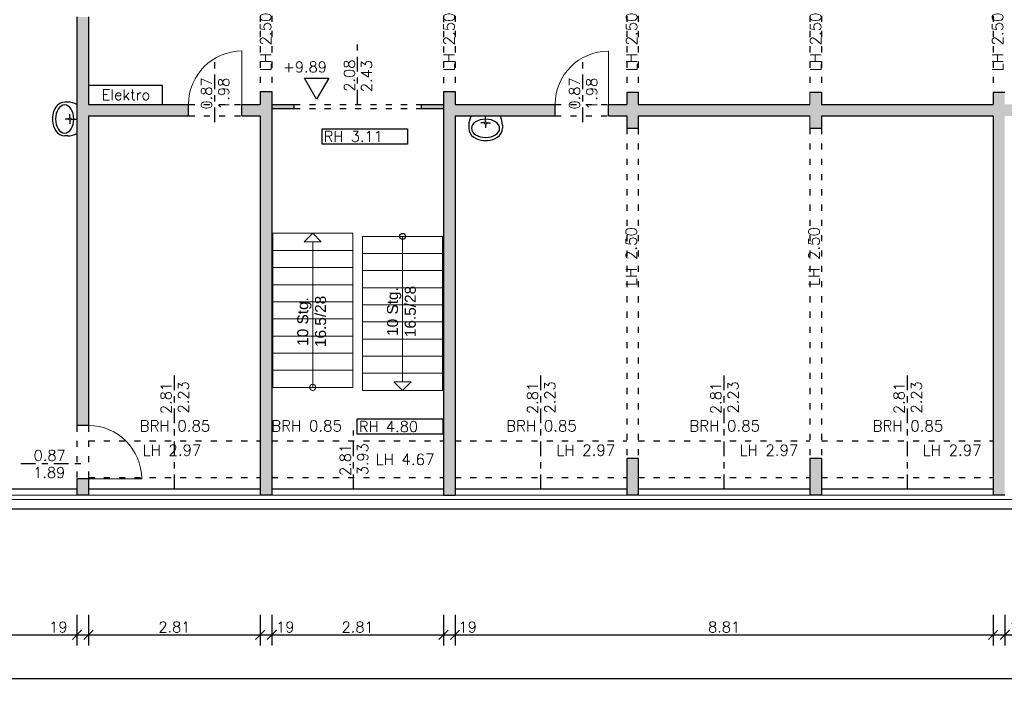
# Model space of a CAD drawing. Header units: metres. Extents: x -2.6 to 87.3, y -1.9 to 18.9.
# Tile 2 of 12: x 9.2 to 25.3, y -1.9 to 9. Entities that reach past the tile are written whole.
import ezdxf
from ezdxf.enums import TextEntityAlignment as Align

# ---------------------------------------------------------------- set-up
doc = ezdxf.new("R2010")
doc.units = ezdxf.units.M
doc.header["$PDSIZE"] = -10
for name, pattern in [('ACAD_ISO10W100', [18.5, 12, -3, 0.5, -3]), ('AUSGEZOGEN', [0]), ('LINIE_9', [0.2, 0.05, -0.15]), ('VERDECKT', [0.375, 0.25, -0.125])]:
    doc.linetypes.add(name, pattern=pattern)
doc.layers.get('0').update_dxf_attribs({"linetype": 'CONTINUOUS'})
doc.layers.get('Defpoints').update_dxf_attribs({"linetype": 'CONTINUOUS'})
for name, color, linetype in [('A_ANSICHT', 7, 'CONTINUOUS'), ('A_BEMASZUNG', 9, 'CONTINUOUS'), ('A_FENSTER', 4, 'CONTINUOUS'), ('A_SCHRAFFUR', 8, 'CONTINUOUS'), ('A_TEXT_ALLG', 7, 'CONTINUOUS'), ('A_TREPPE', 6, 'CONTINUOUS'), ('A_TUER', 6, 'CONTINUOUS'), ('A_UEBERLIEGEND', 8, 'LINIE_9'), ('A_VERDECKT', 8, 'VERDECKT'), ('A_WAND', 5, 'CONTINUOUS'), ('A_WAND_TB', 3, 'CONTINUOUS'), ('S_EINRICHTUNG', 134, 'CONTINUOUS')]:
    doc.layers.add(name, color=color, linetype=linetype)
doc.styles.add('ARIAL', font='arial.ttf')
doc.styles.add('ROMANS', font='romans.shx')
doc.dimstyles.new('Bem_100_cm', dxfattribs={"dimscale": 0.05, "dimtxt": 3.5, "dimasz": 3, "dimexe": 3.5, "dimexo": 5, "dimgap": 0.75, "dimtad": 1, "dimdec": 0, "dimrnd": 0.005, "dimzin": 4, "dimdsep": 46, "dimtxsty": 'ROMANS', "dimblk": 'OBLIQUE', "dimcen": 2.5, "dimdle": 3.5, "dimclrd": 256, "dimclre": 256, "dimclrt": 256, "dimadec": 1, "dimazin": 0, "dimtfac": 5, "dimtdec": 0, "dimtix": 1, "dimtmove": 2, "dimatfit": 2, "dimfxl": 6.5, "dimfxlon": 1, "dimtolj": 1, "dimlwd": -1, "dimlwe": -1, "dimarcsym": 0})
doc.dimstyles.new('Bem_100_m', dxfattribs={"dimscale": 0.05, "dimtxt": 3.5, "dimasz": 3, "dimexe": 3.5, "dimexo": 5, "dimgap": 0.75, "dimtad": 1, "dimrnd": 0.0005, "dimzin": 4, "dimdsep": 46, "dimtxsty": 'ROMANS', "dimblk": 'OBLIQUE', "dimcen": 2.5, "dimdle": 3.5, "dimclrd": 256, "dimclre": 256, "dimclrt": 256, "dimadec": 1, "dimazin": 0, "dimtfac": 5, "dimtix": 1, "dimtmove": 2, "dimatfit": 2, "dimfxl": 6.5, "dimfxlon": 1, "dimtolj": 1, "dimlwd": -1, "dimlwe": -1, "dimarcsym": 0})

# ---------------------------------------------------------------- blocks, each defined once
blk = doc.blocks.new('Waschtisch55x40')
at = {"linetype": 'AUSGEZOGEN', "lineweight": 25}
for p, q in [((-23.6, 0), (23.6, 0)), ((0, -9.7), (0, 0)), ((-27.7, -14.9), (-27.6, -19.9)), ((-1.8, -11.5), (-7.9, -11.5)), ((0, -13.4), (0, -19.5)), ((1.8, -11.5), (7.9, -11.5)), ((27.7, -14.9), (27.6, -19.9)), ((-3.1, -39.9), (3.1, -39.9))]:
    blk.add_line(p, q, dxfattribs=at)
for centre, radius, start, end in [((4.4, -15.6), 32.1, 150.9385, 178.7211), ((0, -11.5), 1.85, 0, 360), ((-4.4, -15.6), 32.1, 1.2789, 29.0615), ((-9.8, -19.6), 17.8, 180.9924, 237.2383), ((9.8, -19.6), 17.8, 302.7617, 359.0076), ((-2.3, -9.5), 30.4, 235.6948, 268.3719), ((-9.9, -19.3), 18.2, 244.2556, 244.2584), ((2.3, -9.5), 30.4, 271.6281, 304.3308)]:
    blk.add_arc(centre, radius, start, end, dxfattribs=at)
blk.add_ellipse((0, -20.2), major_axis=(23, 0), ratio=0.650985, start_param=6.283185, end_param=12.56637, dxfattribs=at)
blk = doc.blocks.new('Raumhöhe')
blk.add_lwpolyline([(0, 0.25), (1.4, 0.25), (1.4, 0), (0, 0)], close=True)
at = {"style": 'ROMANS'}
blk.add_attdef('RAUMHÖHE', (0.028, 0.037), '', height=0.175, dxfattribs=at)
blk = doc.blocks.new('_Oblique')
at = {"color": 0, "linetype": 'ByBlock', "lineweight": -2}
blk.add_line((-0.5, -0.5), (0.5, 0.5), dxfattribs=at)
blk = doc.blocks.new('*D52')
at = {"layer": 'A_BEMASZUNG', "transparency": 16777216}
for p, q in [((-0.022, 1.325), (-0.022, 1.475)), ((0.303, 1.325), (-0.197, 1.325)), ((-0.022, 1), (-0.022, 1.325)), ((0.303, 1), (-0.197, 1)), ((-0.022, 1), (-0.022, 0.85))]:
    blk.add_line(p, q, dxfattribs=at)
at = {"layer": 'Defpoints', "color": 0, "transparency": 16777216}
for p in [(-0.022, 1.325), (21.455, 1.325), (21.455, 1)]:
    blk.add_point(p, dxfattribs=at)
at = {"layer": 'A_BEMASZUNG', "transparency": 16777216, "xscale": 0.15, "yscale": 0.15, "zscale": 0.15}
for p, rotation in [((-0.022, 1.325), 270), ((-0.022, 1), 90)]:
    blk.add_blockref('_Oblique', p, dxfattribs=dict(at, rotation=rotation))
at = {"layer": 'A_BEMASZUNG', "transparency": 16777216, "insert": (-0.147, 1.162), "char_height": 0.175, "attachment_point": 5, "rotation": 90, "style": 'ROMANS'}
blk.add_mtext('\\A1;33 ', dxfattribs=at)
blk = doc.blocks.new('*D124')
at = {"layer": 'A_BEMASZUNG', "transparency": 16777216}
for p, q in [((-0.022, 1.15), (-0.022, 7.605)), ((0.303, 7.43), (-0.197, 7.43)), ((0.303, 1.325), (-0.197, 1.325))]:
    blk.add_line(p, q, dxfattribs=at)
at = {"layer": 'Defpoints', "color": 0, "transparency": 16777216}
for p in [(-0.022, 7.43), (21.455, 7.43), (21.455, 1.325)]:
    blk.add_point(p, dxfattribs=at)
at = {"layer": 'A_BEMASZUNG', "transparency": 16777216, "xscale": 0.15, "yscale": 0.15, "zscale": 0.15}
for p, rotation in [((-0.022, 7.43), 90), ((-0.022, 1.325), 270)]:
    blk.add_blockref('_Oblique', p, dxfattribs=dict(at, rotation=rotation))
at = {"layer": 'A_BEMASZUNG', "transparency": 16777216, "insert": (-0.147, 4.377), "char_height": 0.175, "attachment_point": 5, "rotation": 90, "style": 'ROMANS'}
blk.add_mtext('\\A1;6.11', dxfattribs=at)
blk = doc.blocks.new('*D53')
at = {"layer": 'A_BEMASZUNG', "transparency": 16777216}
for p, q in [((-0.022, 7.255), (-0.022, 7.795)), ((0.303, 7.62), (-0.197, 7.62)), ((0.303, 7.43), (-0.197, 7.43))]:
    blk.add_line(p, q, dxfattribs=at)
at = {"layer": 'Defpoints', "color": 0, "transparency": 16777216}
for p in [(-0.022, 7.62), (21.455, 7.62), (21.455, 7.43)]:
    blk.add_point(p, dxfattribs=at)
at = {"layer": 'A_BEMASZUNG', "transparency": 16777216, "xscale": 0.15, "yscale": 0.15, "zscale": 0.15}
for p, rotation in [((-0.022, 7.62), 90), ((-0.022, 7.43), 270)]:
    blk.add_blockref('_Oblique', p, dxfattribs=dict(at, rotation=rotation))
at = {"layer": 'A_BEMASZUNG', "transparency": 16777216, "insert": (-0.147, 7.232), "char_height": 0.175, "attachment_point": 5, "rotation": 90, "style": 'ROMANS'}
blk.add_mtext('\\A1;19 ', dxfattribs=at)
blk = doc.blocks.new('*D54')
at = {"layer": 'A_BEMASZUNG', "transparency": 16777216}
for p, q in [((-0.022, 7.445), (-0.022, 10.4)), ((0.303, 10.225), (-0.197, 10.225)), ((0.303, 7.62), (-0.197, 7.62))]:
    blk.add_line(p, q, dxfattribs=at)
at = {"layer": 'Defpoints', "color": 0, "transparency": 16777216}
for p in [(-0.022, 10.225), (21.455, 10.225), (21.455, 7.62)]:
    blk.add_point(p, dxfattribs=at)
at = {"layer": 'A_BEMASZUNG', "transparency": 16777216, "xscale": 0.15, "yscale": 0.15, "zscale": 0.15}
for p, rotation in [((-0.022, 10.225), 90), ((-0.022, 7.62), 270)]:
    blk.add_blockref('_Oblique', p, dxfattribs=dict(at, rotation=rotation))
at = {"layer": 'A_BEMASZUNG', "transparency": 16777216, "insert": (-0.147, 8.922), "char_height": 0.175, "attachment_point": 5, "rotation": 90, "style": 'ROMANS'}
blk.add_mtext('\\A1;2.61', dxfattribs=at)
blk = doc.blocks.new('*D60')
at = {"layer": 'A_BEMASZUNG', "transparency": 16777216}
for p, q in [((-0.791, 1.325), (-0.791, 1.475)), ((-0.466, 1.325), (-0.966, 1.325)), ((-0.791, 1), (-0.791, 1.325)), ((-0.466, 1), (-0.966, 1)), ((-0.791, 1), (-0.791, 0.85))]:
    blk.add_line(p, q, dxfattribs=at)
at = {"layer": 'Defpoints', "color": 0, "transparency": 16777216}
for p in [(-0.791, 1.325), (15.709, 1.325), (15.709, 1)]:
    blk.add_point(p, dxfattribs=at)
at = {"layer": 'A_BEMASZUNG', "transparency": 16777216, "xscale": 0.15, "yscale": 0.15, "zscale": 0.15}
for p, rotation in [((-0.791, 1.325), 270), ((-0.791, 1), 90)]:
    blk.add_blockref('_Oblique', p, dxfattribs=dict(at, rotation=rotation))
at = {"layer": 'A_BEMASZUNG', "transparency": 16777216, "insert": (-0.916, 1.162), "char_height": 0.175, "attachment_point": 5, "rotation": 90, "style": 'ROMANS'}
blk.add_mtext('\\A1;33 ', dxfattribs=at)
blk = doc.blocks.new('*D125')
at = {"layer": 'A_BEMASZUNG', "transparency": 16777216}
for p, q in [((-0.791, 1.15), (-0.791, 7.725)), ((-0.466, 7.55), (-0.966, 7.55)), ((-0.466, 1.325), (-0.966, 1.325))]:
    blk.add_line(p, q, dxfattribs=at)
at = {"layer": 'Defpoints', "color": 0, "transparency": 16777216}
for p in [(-0.791, 7.55), (15.765, 7.55), (15.709, 1.325)]:
    blk.add_point(p, dxfattribs=at)
at = {"layer": 'A_BEMASZUNG', "transparency": 16777216, "xscale": 0.15, "yscale": 0.15, "zscale": 0.15}
for p, rotation in [((-0.791, 7.55), 90), ((-0.791, 1.325), 270)]:
    blk.add_blockref('_Oblique', p, dxfattribs=dict(at, rotation=rotation))
at = {"layer": 'A_BEMASZUNG', "transparency": 16777216, "insert": (-0.916, 4.437), "char_height": 0.175, "attachment_point": 5, "rotation": 90, "style": 'ROMANS'}
blk.add_mtext('\\A1;6.23', dxfattribs=at)
blk = doc.blocks.new('*D126')
at = {"layer": 'A_BEMASZUNG', "transparency": 16777216}
for p, q in [((-0.791, 7.62), (-0.791, 7.77)), ((-0.466, 7.62), (-0.966, 7.62)), ((-0.791, 7.55), (-0.791, 7.62)), ((-0.466, 7.55), (-0.966, 7.55)), ((-0.791, 7.55), (-0.791, 7.4))]:
    blk.add_line(p, q, dxfattribs=at)
at = {"layer": 'Defpoints', "color": 0, "transparency": 16777216}
for p in [(-0.791, 7.62), (15.765, 7.62), (15.765, 7.55)]:
    blk.add_point(p, dxfattribs=at)
at = {"layer": 'A_BEMASZUNG', "transparency": 16777216, "xscale": 0.15, "yscale": 0.15, "zscale": 0.15}
for p, rotation in [((-0.791, 7.62), 270), ((-0.791, 7.55), 90)]:
    blk.add_blockref('_Oblique', p, dxfattribs=dict(at, rotation=rotation))
at = {"layer": 'A_BEMASZUNG', "transparency": 16777216, "insert": (-0.916, 7.353), "char_height": 0.175, "attachment_point": 5, "rotation": 90, "style": 'ROMANS'}
blk.add_mtext('\\A1;7 ', dxfattribs=at)
blk = doc.blocks.new('*D127')
at = {"layer": 'A_BEMASZUNG', "transparency": 16777216}
for p, q in [((-0.791, 7.445), (-0.791, 10.4)), ((-0.466, 10.225), (-0.966, 10.225)), ((-0.466, 7.62), (-0.966, 7.62))]:
    blk.add_line(p, q, dxfattribs=at)
at = {"layer": 'Defpoints', "color": 0, "transparency": 16777216}
for p in [(-0.791, 10.225), (15.709, 10.225), (15.765, 7.62)]:
    blk.add_point(p, dxfattribs=at)
at = {"layer": 'A_BEMASZUNG', "transparency": 16777216, "xscale": 0.15, "yscale": 0.15, "zscale": 0.15}
for p, rotation in [((-0.791, 10.225), 90), ((-0.791, 7.62), 270)]:
    blk.add_blockref('_Oblique', p, dxfattribs=dict(at, rotation=rotation))
at = {"layer": 'A_BEMASZUNG', "transparency": 16777216, "insert": (-0.916, 8.922), "char_height": 0.175, "attachment_point": 5, "rotation": 90, "style": 'ROMANS'}
blk.add_mtext('\\A1;2.61', dxfattribs=at)
blk = doc.blocks.new('*D64')
at = {"layer": 'A_BEMASZUNG', "transparency": 16777216}
for p, q in [((-1.529, 1.325), (-1.529, 1.475)), ((-1.204, 1.325), (-1.704, 1.325)), ((-1.529, 1), (-1.529, 1.325)), ((-1.204, 1), (-1.704, 1)), ((-1.529, 1), (-1.529, 0.85))]:
    blk.add_line(p, q, dxfattribs=at)
at = {"layer": 'Defpoints', "color": 0, "transparency": 16777216}
for p in [(-1.529, 1.325), (9.695, 1.325), (9.695, 1)]:
    blk.add_point(p, dxfattribs=at)
at = {"layer": 'A_BEMASZUNG', "transparency": 16777216, "xscale": 0.15, "yscale": 0.15, "zscale": 0.15}
for p, rotation in [((-1.529, 1.325), 270), ((-1.529, 1), 90)]:
    blk.add_blockref('_Oblique', p, dxfattribs=dict(at, rotation=rotation))
at = {"layer": 'A_BEMASZUNG', "transparency": 16777216, "insert": (-1.654, 1.162), "char_height": 0.175, "attachment_point": 5, "rotation": 90, "style": 'ROMANS'}
blk.add_mtext('\\A1;33 ', dxfattribs=at)
blk = doc.blocks.new('*D128')
at = {"layer": 'A_BEMASZUNG', "transparency": 16777216}
for p, q in [((-1.529, 1.15), (-1.529, 10.3)), ((-1.204, 10.125), (-1.704, 10.125)), ((-1.204, 1.325), (-1.704, 1.325))]:
    blk.add_line(p, q, dxfattribs=at)
at = {"layer": 'Defpoints', "color": 0, "transparency": 16777216}
for p in [(-1.529, 10.125), (9.695, 10.125), (9.695, 1.325)]:
    blk.add_point(p, dxfattribs=at)
at = {"layer": 'A_BEMASZUNG', "transparency": 16777216, "xscale": 0.15, "yscale": 0.15, "zscale": 0.15}
for p, rotation in [((-1.529, 10.125), 90), ((-1.529, 1.325), 270)]:
    blk.add_blockref('_Oblique', p, dxfattribs=dict(at, rotation=rotation))
at = {"layer": 'A_BEMASZUNG', "transparency": 16777216, "insert": (-1.654, 5.725), "char_height": 0.175, "attachment_point": 5, "rotation": 90, "style": 'ROMANS'}
blk.add_mtext('\\A1;8.80', dxfattribs=at)
blk = doc.blocks.new('*D69')
at = {"layer": 'A_BEMASZUNG', "transparency": 16777216}
for p, q in [((1.32, -0.733), (1.32, -1.233)), ((10.13, -0.733), (10.13, -1.233)), ((1.145, -1.058), (10.305, -1.058))]:
    blk.add_line(p, q, dxfattribs=at)
at = {"layer": 'Defpoints', "color": 0, "transparency": 16777216}
for p in [(1.32, 4.271), (10.13, 4.271), (10.13, -1.058)]:
    blk.add_point(p, dxfattribs=at)
at = {"layer": 'A_BEMASZUNG', "transparency": 16777216, "xscale": 0.15, "yscale": 0.15, "zscale": 0.15, "rotation": 180}
blk.add_blockref('_Oblique', (1.32, -1.058), dxfattribs=at)
at = {"layer": 'A_BEMASZUNG', "transparency": 16777216, "xscale": 0.15, "yscale": 0.15, "zscale": 0.15}
blk.add_blockref('_Oblique', (10.13, -1.058), dxfattribs=at)
at = {"layer": 'A_BEMASZUNG', "transparency": 16777216, "insert": (5.725, -0.933), "char_height": 0.175, "attachment_point": 5, "style": 'ROMANS'}
blk.add_mtext('\\A1;8.81', dxfattribs=at)
blk = doc.blocks.new('*D70')
at = {"layer": 'A_BEMASZUNG', "transparency": 16777216}
for p, q in [((10.13, -0.733), (10.13, -1.233)), ((10.32, -0.733), (10.32, -1.233)), ((9.955, -1.058), (10.495, -1.058))]:
    blk.add_line(p, q, dxfattribs=at)
at = {"layer": 'Defpoints', "color": 0, "transparency": 16777216}
for p in [(10.13, 4.271), (10.32, 4.271), (10.32, -1.058)]:
    blk.add_point(p, dxfattribs=at)
at = {"layer": 'A_BEMASZUNG', "transparency": 16777216, "xscale": 0.15, "yscale": 0.15, "zscale": 0.15, "rotation": 180}
blk.add_blockref('_Oblique', (10.13, -1.058), dxfattribs=at)
at = {"layer": 'A_BEMASZUNG', "transparency": 16777216, "xscale": 0.15, "yscale": 0.15, "zscale": 0.15}
blk.add_blockref('_Oblique', (10.32, -1.058), dxfattribs=at)
at = {"layer": 'A_BEMASZUNG', "transparency": 16777216, "insert": (9.825, -0.933), "char_height": 0.175, "attachment_point": 5, "style": 'ROMANS'}
blk.add_mtext('\\A1;19 ', dxfattribs=at)
blk = doc.blocks.new('*D71')
at = {"layer": 'A_BEMASZUNG', "transparency": 16777216}
for p, q in [((10.32, -0.733), (10.32, -1.233)), ((13.13, -0.733), (13.13, -1.233)), ((10.145, -1.058), (13.305, -1.058))]:
    blk.add_line(p, q, dxfattribs=at)
at = {"layer": 'Defpoints', "color": 0, "transparency": 16777216}
for p in [(10.32, 4.271), (13.13, 4.271), (13.13, -1.058)]:
    blk.add_point(p, dxfattribs=at)
at = {"layer": 'A_BEMASZUNG', "transparency": 16777216, "xscale": 0.15, "yscale": 0.15, "zscale": 0.15, "rotation": 180}
blk.add_blockref('_Oblique', (10.32, -1.058), dxfattribs=at)
at = {"layer": 'A_BEMASZUNG', "transparency": 16777216, "xscale": 0.15, "yscale": 0.15, "zscale": 0.15}
blk.add_blockref('_Oblique', (13.13, -1.058), dxfattribs=at)
at = {"layer": 'A_BEMASZUNG', "transparency": 16777216, "insert": (11.725, -0.933), "char_height": 0.175, "attachment_point": 5, "style": 'ROMANS'}
blk.add_mtext('\\A1;2.81', dxfattribs=at)
blk = doc.blocks.new('*D72')
at = {"layer": 'A_BEMASZUNG', "transparency": 16777216}
for p, q in [((13.13, -0.733), (13.13, -1.233)), ((13.32, -0.733), (13.32, -1.233)), ((12.955, -1.058), (13.495, -1.058))]:
    blk.add_line(p, q, dxfattribs=at)
at = {"layer": 'Defpoints', "color": 0, "transparency": 16777216}
for p in [(13.13, 4.271), (13.32, 4.271), (13.32, -1.058)]:
    blk.add_point(p, dxfattribs=at)
at = {"layer": 'A_BEMASZUNG', "transparency": 16777216, "xscale": 0.15, "yscale": 0.15, "zscale": 0.15, "rotation": 180}
blk.add_blockref('_Oblique', (13.13, -1.058), dxfattribs=at)
at = {"layer": 'A_BEMASZUNG', "transparency": 16777216, "xscale": 0.15, "yscale": 0.15, "zscale": 0.15}
blk.add_blockref('_Oblique', (13.32, -1.058), dxfattribs=at)
at = {"layer": 'A_BEMASZUNG', "transparency": 16777216, "insert": (13.541, -0.933), "char_height": 0.175, "attachment_point": 5, "style": 'ROMANS'}
blk.add_mtext('\\A1;19 ', dxfattribs=at)
blk = doc.blocks.new('*D73')
at = {"layer": 'A_BEMASZUNG', "transparency": 16777216}
for p, q in [((13.32, -0.733), (13.32, -1.233)), ((16.13, -0.733), (16.13, -1.233)), ((13.145, -1.058), (16.305, -1.058))]:
    blk.add_line(p, q, dxfattribs=at)
at = {"layer": 'Defpoints', "color": 0, "transparency": 16777216}
for p in [(13.32, 4.271), (16.13, 4.271), (16.13, -1.058)]:
    blk.add_point(p, dxfattribs=at)
at = {"layer": 'A_BEMASZUNG', "transparency": 16777216, "xscale": 0.15, "yscale": 0.15, "zscale": 0.15, "rotation": 180}
blk.add_blockref('_Oblique', (13.32, -1.058), dxfattribs=at)
at = {"layer": 'A_BEMASZUNG', "transparency": 16777216, "xscale": 0.15, "yscale": 0.15, "zscale": 0.15}
blk.add_blockref('_Oblique', (16.13, -1.058), dxfattribs=at)
at = {"layer": 'A_BEMASZUNG', "transparency": 16777216, "insert": (14.725, -0.933), "char_height": 0.175, "attachment_point": 5, "style": 'ROMANS'}
blk.add_mtext('\\A1;2.81', dxfattribs=at)
blk = doc.blocks.new('*D74')
at = {"layer": 'A_BEMASZUNG', "transparency": 16777216}
for p, q in [((16.13, -0.733), (16.13, -1.233)), ((16.32, -0.733), (16.32, -1.233)), ((15.955, -1.058), (16.495, -1.058))]:
    blk.add_line(p, q, dxfattribs=at)
at = {"layer": 'Defpoints', "color": 0, "transparency": 16777216}
for p in [(16.13, 4.271), (16.32, 4.271), (16.32, -1.058)]:
    blk.add_point(p, dxfattribs=at)
at = {"layer": 'A_BEMASZUNG', "transparency": 16777216, "xscale": 0.15, "yscale": 0.15, "zscale": 0.15, "rotation": 180}
blk.add_blockref('_Oblique', (16.13, -1.058), dxfattribs=at)
at = {"layer": 'A_BEMASZUNG', "transparency": 16777216, "xscale": 0.15, "yscale": 0.15, "zscale": 0.15}
blk.add_blockref('_Oblique', (16.32, -1.058), dxfattribs=at)
at = {"layer": 'A_BEMASZUNG', "transparency": 16777216, "insert": (16.528, -0.933), "char_height": 0.175, "attachment_point": 5, "style": 'ROMANS'}
blk.add_mtext('\\A1;19 ', dxfattribs=at)
blk = doc.blocks.new('*D75')
at = {"layer": 'A_BEMASZUNG', "transparency": 16777216}
for p, q in [((16.32, -0.733), (16.32, -1.233)), ((25.13, -0.733), (25.13, -1.233)), ((16.145, -1.058), (25.305, -1.058))]:
    blk.add_line(p, q, dxfattribs=at)
at = {"layer": 'Defpoints', "color": 0, "transparency": 16777216}
for p in [(16.32, 4.271), (25.13, 4.271), (25.13, -1.058)]:
    blk.add_point(p, dxfattribs=at)
at = {"layer": 'A_BEMASZUNG', "transparency": 16777216, "xscale": 0.15, "yscale": 0.15, "zscale": 0.15, "rotation": 180}
blk.add_blockref('_Oblique', (16.32, -1.058), dxfattribs=at)
at = {"layer": 'A_BEMASZUNG', "transparency": 16777216, "xscale": 0.15, "yscale": 0.15, "zscale": 0.15}
blk.add_blockref('_Oblique', (25.13, -1.058), dxfattribs=at)
at = {"layer": 'A_BEMASZUNG', "transparency": 16777216, "insert": (20.725, -0.933), "char_height": 0.175, "attachment_point": 5, "style": 'ROMANS'}
blk.add_mtext('\\A1;8.81', dxfattribs=at)
blk = doc.blocks.new('*D76')
at = {"layer": 'A_BEMASZUNG', "transparency": 16777216}
for p, q in [((25.13, -0.733), (25.13, -1.233)), ((25.32, -0.733), (25.32, -1.233)), ((24.955, -1.058), (25.495, -1.058))]:
    blk.add_line(p, q, dxfattribs=at)
at = {"layer": 'Defpoints', "color": 0, "transparency": 16777216}
for p in [(25.13, 4.271), (25.32, 4.271), (25.32, -1.058)]:
    blk.add_point(p, dxfattribs=at)
at = {"layer": 'A_BEMASZUNG', "transparency": 16777216, "xscale": 0.15, "yscale": 0.15, "zscale": 0.15, "rotation": 180}
blk.add_blockref('_Oblique', (25.13, -1.058), dxfattribs=at)
at = {"layer": 'A_BEMASZUNG', "transparency": 16777216, "xscale": 0.15, "yscale": 0.15, "zscale": 0.15}
blk.add_blockref('_Oblique', (25.32, -1.058), dxfattribs=at)
at = {"layer": 'A_BEMASZUNG', "transparency": 16777216, "insert": (25.543, -0.933), "char_height": 0.175, "attachment_point": 5, "style": 'ROMANS'}
blk.add_mtext('\\A1;19 ', dxfattribs=at)
blk = doc.blocks.new('*D77')
at = {"layer": 'A_BEMASZUNG', "transparency": 16777216}
for p, q in [((25.32, -0.733), (25.32, -1.233)), ((34.13, -0.733), (34.13, -1.233)), ((25.145, -1.058), (34.305, -1.058))]:
    blk.add_line(p, q, dxfattribs=at)
at = {"layer": 'Defpoints', "color": 0, "transparency": 16777216}
for p in [(25.32, 4.271), (34.13, 4.271), (34.13, -1.058)]:
    blk.add_point(p, dxfattribs=at)
at = {"layer": 'A_BEMASZUNG', "transparency": 16777216, "xscale": 0.15, "yscale": 0.15, "zscale": 0.15, "rotation": 180}
blk.add_blockref('_Oblique', (25.32, -1.058), dxfattribs=at)
at = {"layer": 'A_BEMASZUNG', "transparency": 16777216, "xscale": 0.15, "yscale": 0.15, "zscale": 0.15}
blk.add_blockref('_Oblique', (34.13, -1.058), dxfattribs=at)
at = {"layer": 'A_BEMASZUNG', "transparency": 16777216, "insert": (29.725, -0.933), "char_height": 0.175, "attachment_point": 5, "style": 'ROMANS'}
blk.add_mtext('\\A1;8.81', dxfattribs=at)
blk = doc.blocks.new('*D118')
at = {"layer": 'A_BEMASZUNG', "transparency": 16777216}
for p, q in [((1, -1.45), (1, -1.95)), ((82.675, -1.45), (82.675, -1.95)), ((0.825, -1.775), (82.85, -1.775))]:
    blk.add_line(p, q, dxfattribs=at)
at = {"layer": 'Defpoints', "color": 0, "transparency": 16777216}
for p in [(1, 1), (82.675, 1), (82.675, -1.775)]:
    blk.add_point(p, dxfattribs=at)
at = {"layer": 'A_BEMASZUNG', "transparency": 16777216, "xscale": 0.15, "yscale": 0.15, "zscale": 0.15, "rotation": 180}
blk.add_blockref('_Oblique', (1, -1.775), dxfattribs=at)
at = {"layer": 'A_BEMASZUNG', "transparency": 16777216, "xscale": 0.15, "yscale": 0.15, "zscale": 0.15}
blk.add_blockref('_Oblique', (82.675, -1.775), dxfattribs=at)
at = {"layer": 'A_BEMASZUNG', "transparency": 16777216, "insert": (41.837, -1.65), "char_height": 0.175, "attachment_point": 5, "style": 'ROMANS'}
blk.add_mtext('\\A1;81.68', dxfattribs=at)
blk = doc.blocks.new('Kote0.00')
at = {"flags": 128}
blk.add_lwpolyline([(-0.2, 0.346), (0.2, 0.346), (0, 0)], close=True, dxfattribs=at)
at = {"style": 'ROMANS'}
blk.add_attdef('HÖHENKOTE', (-0.551, 0.44), '', height=0.2, dxfattribs=at)

msp = doc.modelspace()

# ---------------------------------------------------------------- hatches: boundary and pattern name
at = {"layer": 'A_SCHRAFFUR'}
h = msp.add_hatch(color=253, dxfattribs=at)
h.dxf.hatch_style = 1
h.paths.add_polyline_path([(1.32, 10.225), (1.225, 10.225), (1.225, 10.45), (1, 10.45), (1, 1), (1.225, 1), (1.225, 1.225), (1.32, 1.225)])
h.paths.add_polyline_path([(4.32, 10.225), (4.13, 10.225), (4.13, 9.71), (4.32, 9.71)])
h.paths.add_polyline_path([(7.32, 10.225), (7.13, 10.225), (7.13, 9.71), (7.32, 9.71)])
h.paths.add_polyline_path([(7.32, 1.875), (7.13, 1.875), (7.13, 1.225), (7.32, 1.225)])
h.paths.add_polyline_path([(4.32, 1.875), (4.13, 1.875), (4.13, 1.225), (4.32, 1.225)])
h.paths.add_polyline_path([(10.32, 1.495), (10.13, 1.495), (10.13, 1.225), (10.32, 1.225)])
h.paths.add_polyline_path([(10.32, 7.43), (11.957, 7.43), (11.957, 7.62), (10.32, 7.62), (10.32, 9.05), (10.13, 9.05), (10.13, 2.365), (10.32, 2.365)])
h.paths.add_polyline_path([(10.32, 10.55), (10.131, 10.55), (10.131, 10.615), (10.001, 10.615), (10.001, 10.45), (10.001, 10.225), (10.13, 10.225), (10.13, 9.92), (10.32, 9.92), (10.32, 10.225), (11.93, 10.225), (11.93, 10.415), (10.32, 10.415)])
h.paths.add_polyline_path([(10.32, 12.056), (10.131, 12.056), (10.131, 12.121), (10.001, 12.121), (10.001, 11.485), (10.131, 11.485), (10.131, 11.55), (10.32, 11.55)])
h.paths.add_polyline_path([(10.32, 13.508), (10.131, 13.508), (10.131, 13.573), (10.001, 13.573), (10.001, 12.991), (10.131, 12.991), (10.131, 13.056), (10.32, 13.056)])
h = msp.add_hatch(color=253, dxfattribs=at)
h.dxf.hatch_style = 1
h.paths.add_polyline_path([(22.13, 12.02), (19.32, 12.02), (19.32, 11.905), (22.13, 11.905)])
h.paths.add_polyline_path([(13.13, 12.02), (10.32, 12.02), (10.32, 11.905), (13.13, 11.905)])
h.paths.add_polyline_path([(13.685, 7.62), (13.32, 7.62), (13.32, 7.55), (13.685, 7.55)])
h.paths.add_polyline_path([(16.13, 7.62), (15.765, 7.62), (15.765, 7.55), (16.13, 7.55)])
h = msp.add_hatch(color=253, dxfattribs=at)
h.dxf.hatch_style = 1
h.paths.add_polyline_path([(13.32, 7.83), (13.13, 7.83), (13.13, 7.62), (12.83, 7.62), (12.83, 7.43), (13.13, 7.43), (13.13, 1.225), (13.32, 1.225)])
h.paths.add_polyline_path([(17.96, 7.62), (16.32, 7.62), (16.32, 7.83), (16.13, 7.83), (16.13, 1.225), (16.225, 1.225), (16.32, 1.225), (16.32, 7.43), (17.96, 7.43)])
h = msp.add_hatch(color=253, dxfattribs=at)
h.dxf.hatch_style = 1
h.paths.add_polyline_path([(26.93, 7.62), (25.32, 7.62), (25.32, 7.82), (25.13, 7.82), (25.13, 7.62), (22.32, 7.62), (22.32, 7.82), (22.13, 7.82), (22.13, 7.62), (19.32, 7.62), (19.32, 7.82), (19.13, 7.82), (19.13, 7.62), (18.83, 7.62), (18.83, 7.43), (19.13, 7.43), (19.13, 7.23), (19.32, 7.23), (19.32, 7.43), (22.13, 7.43), (22.13, 7.23), (22.32, 7.23), (22.32, 7.43), (25.13, 7.43), (25.13, 1.225), (25.32, 1.225), (25.32, 7.43), (26.93, 7.43)])
h.paths.add_polyline_path([(19.32, 1.825), (19.13, 1.825), (19.13, 1.225), (19.32, 1.225)], flags=17)
h.paths.add_polyline_path([(22.32, 1.825), (22.13, 1.825), (22.13, 1.225), (22.32, 1.225)], flags=17)
h.paths.add_polyline_path([(28.32, 1.825), (28.13, 1.825), (28.13, 1.225), (28.32, 1.225)])

# ---------------------------------------------------------------- linework, layer by layer
at = {"layer": 'A_ANSICHT'}
msp.add_line((1.225, 1), (82.455, 1), dxfattribs=at)
at = {"layer": 'A_BEMASZUNG', "linetype": 'ACAD_ISO10W100', "ltscale": 0.02}
for p, q in [((14.725, 7.62), (14.725, 8.62)), ((12.385, 7.329), (12.385, 8.329)), ((18.411, 7.329), (18.411, 8.329)), ((11.725, 1.325), (11.725, 3.241)), ((17.725, 1.325), (17.725, 3.241)), ((20.725, 1.325), (20.725, 3.241)), ((23.725, 1.325), (23.725, 3.241)), ((14.66, 1.325), (14.66, 2.283)), ((9.213, 1.744), (10.213, 1.744))]:
    msp.add_line(p, q, dxfattribs=at)
at = {"layer": 'A_FENSTER', "lineweight": 25}
for p, q in [((10.13, 1.325), (7.32, 1.325)), ((13.13, 1.325), (10.32, 1.325)), ((16.13, 1.325), (13.32, 1.325)), ((19.13, 1.325), (16.32, 1.325)), ((22.13, 1.325), (19.32, 1.325)), ((25.13, 1.325), (22.32, 1.325))]:
    msp.add_line(p, q, dxfattribs=at)
at = {"layer": 'A_FENSTER', "lineweight": 20}
for p, q in [((1.225, 1.155), (82.455, 1.155)), ((7.32, 1.225), (10.13, 1.225)), ((10.32, 1.225), (13.13, 1.225)), ((13.32, 1.225), (16.13, 1.225)), ((16.32, 1.225), (19.13, 1.225)), ((19.32, 1.225), (22.13, 1.225)), ((22.32, 1.225), (25.13, 1.225))]:
    msp.add_line(p, q, dxfattribs=at)
at = {"layer": 'A_TREPPE', "lineweight": 18}
for p, q in [((13.335, 5.51), (13.335, 2.99)), ((14.645, 5.51), (13.335, 5.51)), ((13.99, 5.51), (13.85, 5.37)), ((13.99, 5.51), (14.13, 5.37)), ((14.645, 5.51), (14.645, 2.99)), ((14.13, 5.37), (13.85, 5.37)), ((13.99, 2.99), (13.99, 5.37)), ((14.805, 5.46), (14.805, 2.94)), ((16.115, 5.46), (14.805, 5.46)), ((15.46, 3.08), (15.46, 5.46)), ((16.115, 5.46), (16.115, 4.06)), ((14.645, 5.23), (13.335, 5.23)), ((16.115, 5.18), (14.805, 5.18)), ((14.645, 4.95), (13.335, 4.95)), ((16.115, 4.9), (14.805, 4.9)), ((14.645, 4.67), (13.335, 4.67)), ((16.115, 4.62), (14.805, 4.62)), ((14.645, 4.39), (13.335, 4.39)), ((16.115, 4.34), (14.805, 4.34)), ((14.645, 4.11), (13.335, 4.11)), ((16.115, 4.06), (14.805, 4.06)), ((16.115, 4.06), (16.115, 2.94)), ((14.645, 3.83), (13.335, 3.83)), ((16.115, 3.78), (14.805, 3.78)), ((14.645, 3.55), (13.335, 3.55)), ((16.115, 3.5), (14.805, 3.5)), ((14.645, 3.27), (13.335, 3.27)), ((16.115, 3.22), (14.805, 3.22)), ((15.46, 2.94), (15.32, 3.08)), ((15.32, 3.08), (15.6, 3.08)), ((15.46, 2.94), (15.6, 3.08)), ((14.645, 2.99), (13.335, 2.99)), ((16.115, 2.94), (14.805, 2.94))]:
    msp.add_line(p, q, dxfattribs=at)
at = {"layer": 'A_TREPPE'}
msp.add_circle((15.46, 5.46), 0.0497, dxfattribs=at)
at = {"layer": 'A_TREPPE', "lineweight": 18}
msp.add_circle((13.99, 2.99), 0.0497, dxfattribs=at)
at = {"layer": 'A_TUER', "lineweight": 20}
for p, q in [((12.83, 7.62), (12.83, 8.493)), ((18.83, 7.62), (18.83, 8.49)), ((10.32, 1.495), (11.19, 1.495))]:
    msp.add_line(p, q, dxfattribs=at)
for centre, radius, start, end in [((12.83, 7.62), 0.873, 90, 180), ((18.83, 7.62), 0.87, 90, 180), ((10.32, 1.495), 0.87, 0, 90)]:
    msp.add_arc(centre, radius, start, end, dxfattribs=at)
at = {"layer": 'A_UEBERLIEGEND', "linetype": 'LINIE_9', "lineweight": 25}
for p, q in [((13.13, 9.82), (13.13, 7.83)), ((13.32, 9.82), (13.32, 7.83)), ((22.13, 9.82), (22.13, 7.82)), ((22.32, 9.82), (22.32, 7.82)), ((25.13, 9.82), (25.13, 7.82)), ((11.957, 7.62), (12.83, 7.62)), ((13.685, 7.62), (15.765, 7.62)), ((17.96, 7.62), (18.83, 7.62)), ((11.957, 7.43), (12.83, 7.43)), ((13.685, 7.55), (15.765, 7.55)), ((17.96, 7.43), (18.83, 7.43)), ((19.13, 7.23), (19.13, 1.825)), ((19.32, 7.23), (19.32, 1.825)), ((22.13, 7.23), (22.13, 1.825)), ((22.32, 7.23), (22.32, 1.825)), ((10.13, 2.365), (10.13, 1.495)), ((10.32, 2.365), (10.32, 1.495))]:
    msp.add_line(p, q, dxfattribs=at)
at = {"layer": 'A_UEBERLIEGEND'}
for p, q in [((10.32, 2.115), (13.13, 2.115)), ((13.32, 2.115), (16.13, 2.115)), ((16.32, 2.115), (19.13, 2.115)), ((19.32, 2.115), (22.13, 2.115)), ((22.32, 2.115), (25.13, 2.115)), ((10.32, 1.515), (13.13, 1.515)), ((10.32, 1.515), (13.13, 1.515)), ((13.32, 1.515), (16.13, 1.515)), ((13.32, 1.515), (16.13, 1.515)), ((16.32, 1.515), (19.13, 1.515)), ((16.32, 1.515), (19.13, 1.515)), ((19.32, 1.515), (22.13, 1.515)), ((19.32, 1.515), (22.13, 1.515)), ((22.32, 1.515), (25.13, 1.515)), ((22.32, 1.515), (25.13, 1.515))]:
    msp.add_line(p, q, dxfattribs=at)
at = {"layer": 'A_VERDECKT', "linetype": 'LINIE_9', "lineweight": 25}
for p, q in [((16.13, 9.817), (16.13, 7.83)), ((16.32, 9.82), (16.32, 7.83)), ((19.13, 9.82), (19.13, 7.82)), ((19.32, 9.82), (19.32, 7.82))]:
    msp.add_line(p, q, dxfattribs=at)
at = {"layer": 'A_WAND', "lineweight": 25}
for p, q in [((10.13, 9.05), (10.13, 2.365)), ((10.32, 9.05), (10.32, 7.62)), ((13.13, 7.83), (13.13, 7.62)), ((13.13, 7.83), (13.32, 7.83)), ((13.32, 7.83), (13.32, 1.225)), ((16.13, 7.83), (16.32, 7.83)), ((19.13, 7.82), (19.13, 7.62)), ((19.13, 7.82), (19.32, 7.82)), ((19.32, 7.82), (19.32, 7.62)), ((22.13, 7.82), (22.32, 7.82)), ((22.32, 7.82), (22.32, 7.62)), ((25.13, 7.82), (25.32, 7.82)), ((25.13, 7.82), (25.13, 7.62)), ((10.32, 7.62), (11.957, 7.62)), ((11.957, 7.43), (11.957, 7.62)), ((12.83, 7.43), (12.83, 7.62)), ((12.83, 7.62), (13.13, 7.62)), ((16.32, 7.62), (17.96, 7.62)), ((17.96, 7.43), (17.96, 7.62)), ((18.83, 7.62), (19.13, 7.62)), ((18.83, 7.43), (18.83, 7.62)), ((19.32, 7.62), (22.13, 7.62)), ((22.32, 7.62), (25.13, 7.62)), ((10.32, 7.43), (11.957, 7.43)), ((10.32, 7.43), (10.32, 2.365)), ((12.83, 7.43), (13.13, 7.43)), ((13.13, 7.43), (13.13, 1.225)), ((16.32, 7.43), (17.96, 7.43)), ((18.83, 7.43), (19.13, 7.43)), ((19.13, 7.43), (19.13, 7.23)), ((19.32, 7.43), (22.13, 7.43)), ((19.32, 7.43), (19.32, 7.23)), ((22.32, 7.43), (25.13, 7.43)), ((22.32, 7.43), (22.32, 7.23)), ((25.13, 7.43), (25.13, 4.93)), ((25.13, 7.43), (25.13, 1.225)), ((19.13, 7.23), (19.32, 7.23)), ((22.13, 7.23), (22.32, 7.23)), ((10.32, 2.365), (10.13, 2.365)), ((19.32, 1.825), (19.13, 1.825)), ((19.13, 1.825), (19.13, 1.225)), ((19.32, 1.825), (19.32, 1.225)), ((22.13, 1.825), (22.13, 1.225)), ((22.32, 1.825), (22.13, 1.825)), ((22.32, 1.825), (22.32, 1.225)), ((10.13, 1.495), (10.13, 1.225)), ((10.32, 1.495), (10.13, 1.495)), ((10.32, 1.515), (10.32, 1.225)), ((10.32, 1.225), (10.13, 1.225)), ((13.32, 1.225), (13.13, 1.225)), ((16.13, 1.225), (16.32, 1.225)), ((19.32, 1.225), (19.13, 1.225)), ((22.32, 1.225), (22.13, 1.225)), ((25.32, 1.225), (25.13, 1.225))]:
    msp.add_line(p, q, dxfattribs=at)
at = {"layer": 'A_WAND'}
for p, q in [((16.13, 7.83), (16.13, 1.225)), ((16.32, 7.83), (16.32, 7.62)), ((16.32, 7.43), (16.32, 1.225))]:
    msp.add_line(p, q, dxfattribs=at)
at = {"layer": 'A_WAND', "lineweight": 20}
for p, q in [((22.13, 7.82), (22.13, 7.62)), ((22.13, 7.43), (22.13, 7.23)), ((22.13, 7.43), (22.13, 7.23)), ((22.13, 7.43), (22.13, 7.23)), ((25.13, 7.43), (25.13, 4.93)), ((16.13, 1.225), (16.225, 1.225))]:
    msp.add_line(p, q, dxfattribs=at)
at = {"layer": 'A_WAND_TB'}
for p, q in [((11.53, 7.93), (10.32, 7.93)), ((11.53, 7.62), (11.53, 7.93))]:
    msp.add_line(p, q, dxfattribs=at)
at = {"layer": 'A_WAND_TB', "lineweight": 25}
for p, q in [((13.32, 7.62), (13.685, 7.62)), ((13.685, 7.55), (13.685, 7.62)), ((15.765, 7.62), (16.13, 7.62)), ((15.765, 7.62), (15.765, 7.55)), ((13.32, 7.55), (13.685, 7.55)), ((15.765, 7.55), (16.13, 7.55))]:
    msp.add_line(p, q, dxfattribs=at)

# ---------------------------------------------------------------- block references
at = {"layer": 'A_BEMASZUNG'}
ref = msp.add_blockref('Kote0.00', (14.053, 7.703), dxfattribs=at)
ref.add_attrib('HÖHENKOTE', '+9.89', (13.502, 8.144), dxfattribs={"layer": '0', "height": 0.175, "style": 'ROMANS'})
for p, values in [((14.142, 6.971), {'RAUMHÖHE': 'RH 3.11'}), ((14.718, 2.224), {'RAUMHÖHE': 'RH 4.80'})]:
    msp.add_blockref('Raumhöhe', p, dxfattribs=at).add_auto_attribs(values)
at = {"layer": 'S_EINRICHTUNG', "lineweight": 20, "xscale": 0.01000000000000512, "yscale": 0.01000000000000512, "zscale": 0.01000000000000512, "rotation": 270}
msp.add_blockref('Waschtisch55x40', (10.13, 7.38), dxfattribs=at)
at = {"layer": 'S_EINRICHTUNG', "lineweight": 20, "xscale": 0.01000000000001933, "yscale": 0.01000000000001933, "zscale": 0.01000000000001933}
msp.add_blockref('Waschtisch55x40', (16.82, 7.43), dxfattribs=at)

# ---------------------------------------------------------------- texts
at = {"layer": 'A_BEMASZUNG', "style": 'ROMANS'}
for s, height, p in [('LH 2.50', 0.18, (13.309, 8.159)), ('LH 2.50', 0.18, (16.312, 8.159)), ('LH 2.50', 0.18, (19.3, 8.159)), ('LH 2.50', 0.18, (22.312, 8.159)), ('LH 2.50', 0.18, (25.293, 8.159)), ('2.08', 0.175, (14.679, 7.827)), ('2.43', 0.175, (14.96, 7.819)), ('0.87', 0.175, (12.339, 7.536)), ('1.98', 0.175, (12.62, 7.529)), ('0.87', 0.175, (18.365, 7.536)), ('1.98', 0.175, (18.646, 7.529)), ('LH 2.50', 0.18, (19.294, 4.648)), ('LH 2.50', 0.18, (22.288, 4.648)), ('2.81', 0.175, (11.677, 2.554)), ('2.23', 0.175, (11.96, 2.564)), ('2.81', 0.175, (17.677, 2.554)), ('2.23', 0.175, (17.96, 2.564)), ('2.81', 0.175, (20.677, 2.554)), ('2.23', 0.175, (20.96, 2.564)), ('2.81', 0.175, (23.677, 2.554)), ('2.23', 0.175, (23.96, 2.564)), ('2.81', 0.175, (14.611, 1.54)), ('3.93', 0.175, (14.895, 1.551))]:
    msp.add_text(s, height=height, rotation=90, dxfattribs=at).set_placement(p)
for s, height, p in [('BRH 0.85', 0.18, (11.156, 2.269)), ('BRH 0.85', 0.18, (13.311, 2.269)), ('BRH 0.85', 0.18, (17.156, 2.269)), ('BRH 0.85', 0.18, (20.156, 2.269)), ('BRH 0.85', 0.18, (23.156, 2.269)), ('0.87', 0.175, (9.42, 1.79)), ('LH 2.97', 0.18, (11.203, 1.872)), ('LH 2.97', 0.18, (17.977, 1.872)), ('LH 2.97', 0.18, (20.977, 1.872)), ('LH 2.97', 0.18, (23.977, 1.872)), ('LH 4.67', 0.18, (15.019, 1.721)), ('1.89', 0.175, (9.413, 1.509))]:
    msp.add_text(s, height=height, dxfattribs=at).set_placement(p)
at = {"layer": 'A_TEXT_ALLG', "insert": (10.535, 7.865), "char_height": 0.175, "attachment_point": 1, "style": 'ROMANS'}
msp.add_mtext_dynamic_manual_height_columns('Elektro', width=0.98755, gutter_width=1.75, heights=[0], dxfattribs=at)
at = {"layer": 'A_TREPPE', "style": 'ARIAL'}
for s, p in [('10 Stg.', (15.386, 4.23)), ('16.5/28', (15.677, 4.231))]:
    msp.add_text(s, height=0.18, rotation=90, dxfattribs=at).set_placement(p, align=Align.CENTER)
at = {"layer": 'A_TREPPE', "lineweight": 18, "style": 'ARIAL'}
for s, p in [('10 Stg.', (13.916, 4.068)), ('16.5/28', (14.207, 4.069))]:
    msp.add_text(s, height=0.18, rotation=90, dxfattribs=at).set_placement(p, align=Align.CENTER)

# ---------------------------------------------------------------- dimensions: what is measured, and where the dimension line sits
at = {"layer": 'A_BEMASZUNG'}
for base, p1, p2, dimstyle, picture, middle in [((-0.790552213, 10.225), (15.765, 7.62), (15.708521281, 10.225), 'Bem_100_m', '*D127', (-0.915552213, 8.9225)), ((-0.021568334, 10.225), (21.454854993, 7.62), (21.454854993, 10.225), 'Bem_100_m', '*D54', (-0.146568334, 8.9225)), ((-1.529, 10.125), (9.695, 1.325), (9.695, 10.125), 'Bem_100_m', '*D128', (-1.654, 5.725)), ((-0.790552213, 7.55), (15.708521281, 1.325), (15.765, 7.55), 'Bem_100_m', '*D125', (-0.915552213, 4.4375)), ((-0.021568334, 7.43), (21.454854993, 1.325), (21.454854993, 7.43), 'Bem_100_m', '*D124', (-0.146568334, 4.3775)), ((-1.529, 1.325), (9.695, 1), (9.695, 1.325), 'Bem_100_cm', '*D64', (-1.654, 1.162)), ((-0.791, 1.325), (15.709, 1), (15.709, 1.325), 'Bem_100_cm', '*D60', (-0.916, 1.162)), ((-0.022, 1.325), (21.455, 1), (21.455, 1.325), 'Bem_100_cm', '*D52', (-0.147, 1.162))]:
    dim = msp.add_linear_dim(base=base, p1=p1, p2=p2, angle=90, dimstyle=dimstyle, dxfattribs=at)
    dim.commit()
    dim.dimension.update_dxf_attribs({"geometry": picture, "text_midpoint": middle})
for base, p1, p2, picture, middle in [((-0.791, 7.62), (15.765, 7.55), (15.765, 7.62), '*D126', (-0.916, 7.353)), ((-0.022, 7.62), (21.455, 7.43), (21.455, 7.62), '*D53', (-0.147, 7.232))]:
    dim = msp.add_linear_dim(base=base, p1=p1, p2=p2, angle=90, dimstyle='Bem_100_cm', dxfattribs=at)
    dim.commit()
    dim.dimension.update_dxf_attribs({"geometry": picture, "text_midpoint": middle, "dimtype": 160})
for base, p1, p2, picture, middle in [((10.13, -1.058), (1.32, 4.271), (10.13, 4.271), '*D69', (5.725, -0.933)), ((13.13, -1.058), (10.32, 4.271), (13.13, 4.271), '*D71', (11.725, -0.933)), ((16.13, -1.058), (13.32, 4.271), (16.13, 4.271), '*D73', (14.725, -0.933)), ((25.13, -1.058), (16.32, 4.271), (25.13, 4.271), '*D75', (20.725, -0.933)), ((34.13, -1.058), (25.32, 4.271), (34.13, 4.271), '*D77', (29.725, -0.933)), ((82.675, -1.774626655), (1, 1), (82.675, 1), '*D118', (41.8375, -1.649626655))]:
    dim = msp.add_linear_dim(base=base, p1=p1, p2=p2, dimstyle='Bem_100_m', dxfattribs=at)
    dim.commit()
    dim.dimension.update_dxf_attribs({"geometry": picture, "text_midpoint": middle})
for base, p1, p2, picture, middle in [((10.32, -1.058), (10.13, 4.271), (10.32, 4.271), '*D70', (9.825, -0.933)), ((13.32, -1.058), (13.13, 4.271), (13.32, 4.271), '*D72', (13.541, -0.933)), ((16.32, -1.058), (16.13, 4.271), (16.32, 4.271), '*D74', (16.528, -0.933)), ((25.32, -1.058), (25.13, 4.271), (25.32, 4.271), '*D76', (25.543, -0.933))]:
    dim = msp.add_linear_dim(base=base, p1=p1, p2=p2, dimstyle='Bem_100_cm', dxfattribs=at)
    dim.commit()
    dim.dimension.update_dxf_attribs({"geometry": picture, "text_midpoint": middle, "dimtype": 160})

doc.saveas('drawing.dxf')
